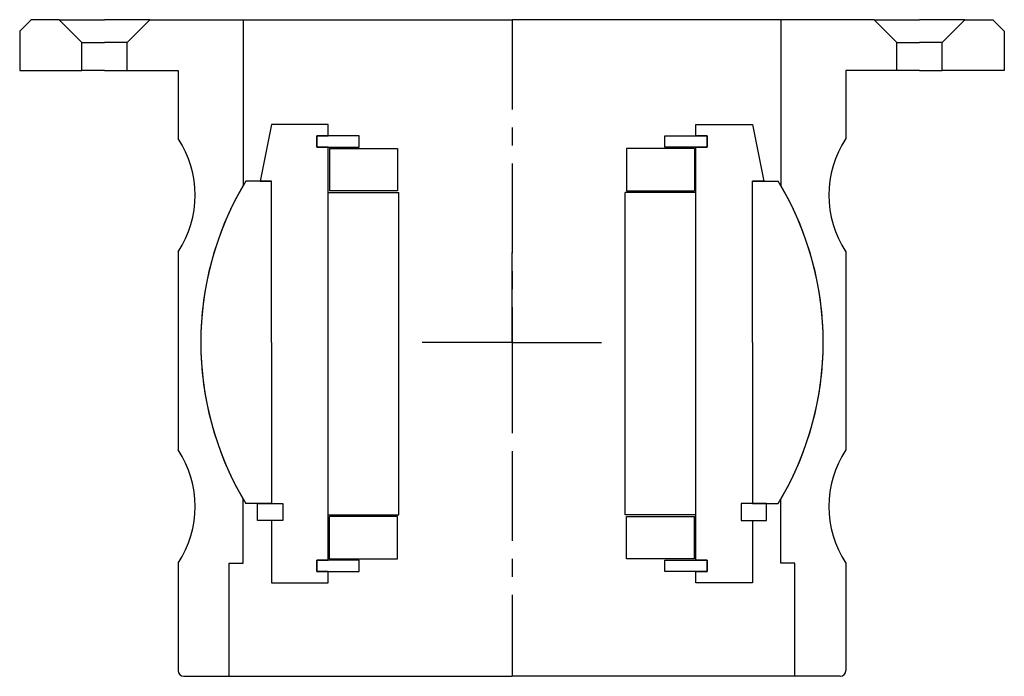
# Model space of a CAD drawing. Header units: millimetres. Extents: x -87 to 87, y -116 to 0.
import ezdxf

# ---------------------------------------------------------------- set-up
doc = ezdxf.new("R2010")
doc.units = ezdxf.units.MM
doc.header["$LTSCALE"] = 0.5
doc.header["$MEASUREMENT"] = 0
doc.linetypes.add('CENTER', pattern=[50.8, 31.75, -6.35, 6.35, -6.35])
doc.layers.get('0').update_dxf_attribs({"linetype": 'CONTINUOUS'})
doc.layers.add('Center', color=1, linetype='CENTER')

# ---------------------------------------------------------------- blocks, each defined once
blk = doc.blocks.new('M29-101 & M25-101')
for p, q in [((-87, -2), (-85, 0)), ((-80, 0), (-85, 0)), ((-76, -4), (-80, 0)), ((-80, 0), (-72, 0)), ((-64, 0), (-72, 0)), ((-68, -4), (-64, 0)), ((-64, 0), (-47.5, 0)), ((-47.5, 0), (-47.5, -29.27)), ((-47.5, 0), (0, 0)), ((47.5, 0), (0, 0)), ((64, 0), (47.5, 0)), ((47.5, 0), (47.5, -29.27)), ((64, 0), (72, 0)), ((68, -4), (64, 0)), ((80, 0), (72, 0)), ((76, -4), (80, 0)), ((80, 0), (85, 0)), ((87, -2), (85, 0)), ((-87, -2), (-87, -9)), ((87, -2), (87, -9)), ((-76, -4), (-72, -4)), ((-76, -9), (-76, -4)), ((-68, -4), (-72, -4)), ((-68, -9), (-68, -4)), ((68, -9), (68, -4)), ((68, -4), (72, -4)), ((76, -4), (72, -4)), ((76, -9), (76, -4)), ((-87, -9), (-76, -9)), ((-72, -9), (-76, -9)), ((-72, -9), (-68, -9)), ((-68, -9), (-59, -9)), ((-59, -9), (-59, -21)), ((68, -9), (59, -9)), ((59, -9), (59, -21)), ((72, -9), (68, -9)), ((72, -9), (76, -9)), ((87, -9), (76, -9)), ((-59, -41), (-59, -76)), ((59, -41), (59, -76)), ((-47.5, -96), (-47.5, -84.73)), ((47.5, -96), (47.5, -84.73)), ((-59, -96), (-59, -115)), ((-50, -116), (-50, -96)), ((-50, -96), (-47.5, -96)), ((50, -96), (47.5, -96)), ((50, -116), (50, -96)), ((59, -96), (59, -115)), ((-58, -116), (-50, -116)), ((-50, -116), (0, -116)), ((50, -116), (0, -116)), ((58, -116), (50, -116))]:
    blk.add_line(p, q)
for centre, radius, start, end in [((-74.17, -31), 18.17, 326.6015, 33.3985), ((74.17, -31), 18.17, 146.6015, 213.3985), ((0, -57), 55, 149.7274, 210.2726), ((0, -57), 55, 329.7274, 30.2726), ((-74.17, -86), 18.17, 326.6015, 33.3985), ((74.17, -86), 18.17, 146.6015, 213.3985), ((-58, -115), 1, 180, 270), ((58, -115), 1, 270, 0)]:
    blk.add_arc(centre, radius, start, end)
at = {"layer": 'Center'}
blk.add_line((0, 0), (0, -116), dxfattribs=at)
blk = doc.blocks.new('M27-101 & M15-101 - dia40')
for p, q in [((-42.5, 31.5), (-42.5, 42.5)), ((-42.5, 42.5), (-32.5, 42.5)), ((-32.5, 42.5), (-32.5, 40.5)), ((32.5, 42.5), (32.5, 40.5)), ((42.5, 42.5), (32.5, 42.5)), ((42.5, 31.5), (42.5, 42.5)), ((-34.5, 40.5), (-27, 40.5)), ((-32.5, 40.5), (-34.5, 40.5)), ((-34.5, 40.5), (-34.5, 38.5)), ((-34.5, 38.5), (-34.5, 40.5)), ((-27, 40.5), (-27, 38.5)), ((27, 40.5), (27, 38.5)), ((34.5, 40.5), (27, 40.5)), ((32.5, 40.5), (34.5, 40.5)), ((34.5, 38.5), (34.5, 40.5)), ((34.5, 40.5), (34.5, 38.5)), ((-27, 38.5), (-34.5, 38.5)), ((-34.5, 38.5), (-32.5, 38.5)), ((-32.5, 38.5), (-32.5, -34.5)), ((27, 38.5), (34.5, 38.5)), ((34.5, 38.5), (32.5, 38.5)), ((32.5, 38.5), (32.5, -34.5)), ((-32.25, 38.25), (-20.25, 38.25)), ((-32.25, 38.25), (-32.25, 30.75)), ((-20.25, 38.25), (-20.25, 30.75)), ((20.25, 38.25), (20.25, 30.75)), ((32.25, 38.25), (20.25, 38.25)), ((32.25, 38.25), (32.25, 30.75)), ((-40.5, 31.5), (-45, 31.5)), ((-45, 31.5), (-45, 28.5)), ((-40.5, 31.5), (-42.5, 31.5)), ((-40.5, 28.5), (-40.5, 31.5)), ((-40.5, 28.5), (-40.5, 31.5)), ((40.5, 28.5), (40.5, 31.5)), ((40.5, 28.5), (40.5, 31.5)), ((40.5, 31.5), (45, 31.5)), ((40.5, 31.5), (42.5, 31.5)), ((45, 31.5), (45, 28.5)), ((-32.5, 30.5), (-32.5, -26.5)), ((-32.5, 30.5), (-20, 30.5)), ((-20.25, 30.75), (-32.25, 30.75)), ((-20, 30.5), (-20, -26.5)), ((32.5, 30.5), (20, 30.5)), ((20, 30.5), (20, -26.5)), ((20.25, 30.75), (32.25, 30.75)), ((32.5, 30.5), (32.5, -26.5)), ((-42.5, 28.5), (-47.04, 28.5)), ((-45, 28.5), (-40.5, 28.5)), ((-42.5, 0), (-42.5, 28.5)), ((-42.5, 28.5), (-40.5, 28.5)), ((45, 28.5), (40.5, 28.5)), ((42.5, 28.5), (40.5, 28.5)), ((42.5, 28.5), (47.04, 28.5)), ((42.5, 0), (42.5, 28.5)), ((-42.5, 0), (-42.5, -28.5)), ((42.5, 0), (42.5, -28.5)), ((-32.5, -26.5), (-20, -26.5)), ((-32.25, -34.25), (-32.25, -26.75)), ((-20.25, -26.75), (-32.25, -26.75)), ((-20.25, -34.25), (-20.25, -26.75)), ((32.5, -26.5), (20, -26.5)), ((20.25, -26.75), (32.25, -26.75)), ((20.25, -34.25), (20.25, -26.75)), ((32.25, -34.25), (32.25, -26.75)), ((-42.5, -28.5), (-47.04, -28.5)), ((-42.5, -38.5), (-44.5, -28.5)), ((-44.5, -28.5), (-42.5, -28.5)), ((44.5, -28.5), (42.5, -28.5)), ((42.5, -28.5), (47.04, -28.5)), ((42.5, -38.5), (44.5, -28.5)), ((-34.5, -34.5), (-27, -34.5)), ((-32.5, -34.5), (-34.5, -34.5)), ((-34.5, -34.5), (-34.5, -36.5)), ((-34.5, -36.5), (-34.5, -34.5)), ((-32.25, -34.25), (-20.25, -34.25)), ((-27, -34.5), (-27, -36.5)), ((32.25, -34.25), (20.25, -34.25)), ((27, -34.5), (27, -36.5)), ((34.5, -34.5), (27, -34.5)), ((32.5, -34.5), (34.5, -34.5)), ((34.5, -36.5), (34.5, -34.5)), ((34.5, -34.5), (34.5, -36.5)), ((-27, -36.5), (-34.5, -36.5)), ((-34.5, -36.5), (-32.5, -36.5)), ((-32.5, -36.5), (-32.5, -38.5)), ((27, -36.5), (34.5, -36.5)), ((34.5, -36.5), (32.5, -36.5)), ((32.5, -36.5), (32.5, -38.5)), ((-32.5, -38.5), (-42.5, -38.5)), ((32.5, -38.5), (42.5, -38.5))]:
    blk.add_line(p, q)
for start, end in [(148.7896, 211.2104), (328.7896, 31.2104)]:
    blk.add_arc((0, 0), 55, start, end)
at = {"layer": 'Center'}
for q in [(0, 18.34), (-15.84, 0), (0, -18.34), (16.34, 0)]:
    blk.add_line((0, 0), q, dxfattribs=at)

msp = doc.modelspace()

# ---------------------------------------------------------------- block references
msp.add_blockref('M29-101 & M25-101', (0, 0))
at = {"rotation": 180}
msp.add_blockref('M27-101 & M15-101 - dia40', (0, -57), dxfattribs=at)

doc.saveas('drawing.dxf')
